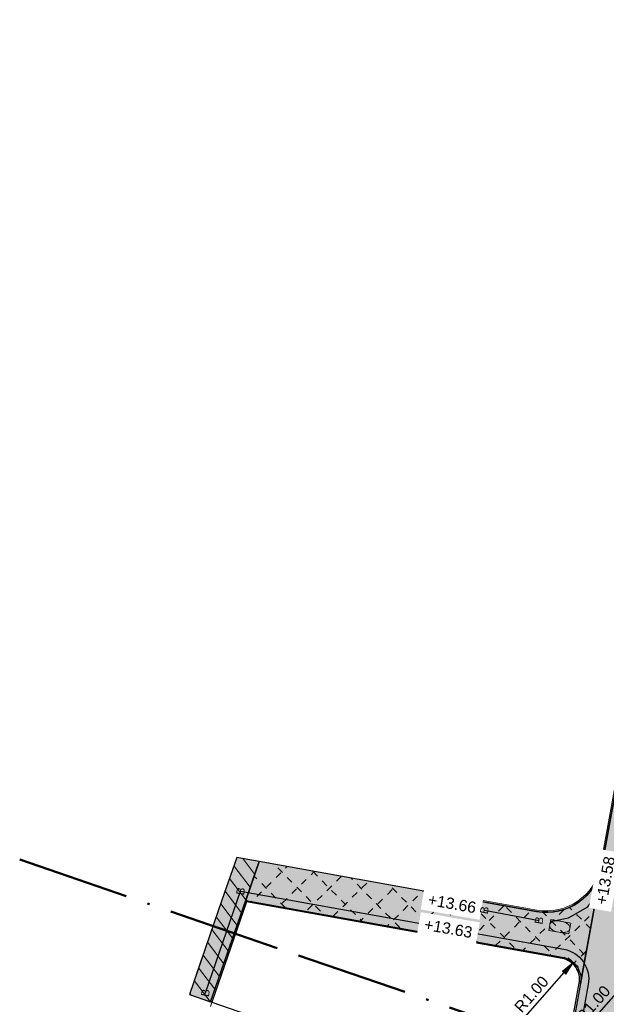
# Model space of a CAD drawing. Header units: metres. Extents: x 131295 to 132236, y 397710 to 398702.
# Tile 99 of 127: x 131620 to 131646, y 398416 to 398460. Entities that reach past the tile are written whole.
import ezdxf
from ezdxf.enums import TextEntityAlignment as Align

# ---------------------------------------------------------------- set-up
doc = ezdxf.new("R2010")
doc.units = ezdxf.units.M
doc.linetypes.add('AL-BLADSCHEIDING', pattern=[13, 5, -1, 0, -1, 5, -1])
doc.linetypes.add('AL-MATERIAALS', pattern=[2, 1, -1])
doc.layers.get('Defpoints').update_dxf_attribs({"color": 128})
for name, color, linetype, lineweight in [('N-IE-tegel straatpot brandkraan', 190, 'Continuous', 18), ('N-KO-opsluitband 60x200mm', 2, 'Continuous', 25), ('N-KO-opsluitband achterkant', 8, 'Continuous', 5), ('N-KO-tekst banden', 1, 'Continuous', 18), ('N-KO-trottoirband achterkant', 8, 'Continuous', 5), ("N-VH-arcering 'MAT' grijs 254", 254, 'Continuous', 18), ('N-VH-arcering bouwweg', 8, 'Continuous', 5), ('N-VH-arcering herstraten', 1, 'Continuous', 18), ('X-AL-bladscheiding', 4, 'AL-BLADSCHEIDING', 50), ('X-AL-maatvoering', 1, 'Continuous', 18), ('X-AL-materiaalscheiding', 1, 'AL-MATERIAALS', 18), ('X-AL-planhoogte', 190, 'Continuous', 25)]:
    doc.layers.add(name, color=color, linetype=linetype, lineweight=lineweight)
doc.layers.add('X-AL-contourlijnen', color=30, linetype='Continuous', plot=False)
doc.layers.add('X-AL-hulplijn bandenlijnnummers', color=30, linetype='Continuous', plot=False)
doc.styles.add('CS Annotative', font='arial.ttf')
doc.dimstyles.new('CS Annotative', dxfattribs={"dimtxt": 2.5, "dimasz": 3, "dimexe": 0.18, "dimexo": 0.0625, "dimgap": 1, "dimtad": 1, "dimzin": 0, "dimdsep": 46, "dimtxsty": 'CS Annotative', "dimblk": 'CS Dimensionpijl', "dimcen": 0, "dimse1": 1, "dimse2": 1, "dimclrd": 256, "dimclre": 256, "dimclrt": 2, "dimadec": 0, "dimazin": 0, "dimtm": 1e-09, "dimtfac": 1, "dimtofl": 0, "dimtmove": 1, "dimatfit": 3, "dimfxl": 1, "dimtfillclr": 256, "dimtolj": 1, "dimtzin": 0, "dimarcsym": 0})

# ---------------------------------------------------------------- blocks, each defined once
blk = doc.blocks.new('CS Dimensionpijl')
h = blk.add_hatch(color=256)
h.dxf.hatch_style = 1
h.paths.add_polyline_path([(-1, -0.1666666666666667), (0, 0), (-1, 0.1666666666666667)])
at = {"flags": 128}
blk.add_lwpolyline([(0, 0.5), (0, -0.5)], dxfattribs=at)
blk.add_lwpolyline([(-1, -0.1666666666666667), (0, 0), (-1, 0.1666666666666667)], close=True, dxfattribs=at)
blk = doc.blocks.new('*D185')
at = {"layer": 'Defpoints', "color": 0, "transparency": 16777216}
for p in [(131643.455400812, 398417.5173230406), (131642.7929608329, 398416.7682080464)]:
    blk.add_point(p, dxfattribs=at)
at = {"layer": 'X-AL-maatvoering', "lineweight": -2, "transparency": 16777216}
blk.add_line((131641.8817217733, 398415.7377405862), (131643.7203768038, 398417.8169690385), dxfattribs=at)
at = {"layer": 'X-AL-maatvoering', "lineweight": -2, "transparency": 16777216, "xscale": 0.6000000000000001, "yscale": 0.6000000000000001, "zscale": 0.6000000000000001, "rotation": 48.51377399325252}
blk.add_blockref('CS Dimensionpijl', (131644.1178407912, 398418.2664380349), dxfattribs=at)
at = {"layer": 'X-AL-maatvoering', "color": 2, "transparency": 16777216, "insert": (131642.2612553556, 398416.8542202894), "char_height": 0.5, "attachment_point": 5, "rotation": 48.51377399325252, "style": 'CS Annotative'}
blk.add_mtext('\\A1;R1.00', dxfattribs=at)
blk = doc.blocks.new('*D186')
at = {"layer": 'Defpoints', "color": 0, "transparency": 16777216}
for p in [(131647.5153588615, 398418.601700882), (131646.8566268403, 398417.8493232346)]:
    blk.add_point(p, dxfattribs=at)
at = {"layer": 'X-AL-maatvoering', "lineweight": -2, "transparency": 16777216}
blk.add_line((131644.6330243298, 398415.3096124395), (131646.4613876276, 398417.3978966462), dxfattribs=at)
at = {"layer": 'X-AL-maatvoering', "lineweight": -2, "transparency": 16777216, "xscale": 0.6000000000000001, "yscale": 0.6000000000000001, "zscale": 0.6000000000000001, "rotation": 48.79675892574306}
blk.add_blockref('CS Dimensionpijl', (131646.8566268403, 398417.8493232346), dxfattribs=at)
at = {"layer": 'X-AL-maatvoering', "color": 2, "transparency": 16777216, "insert": (131645.0070389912, 398416.427953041), "char_height": 0.5, "attachment_point": 5, "rotation": 48.796758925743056, "style": 'CS Annotative'}
blk.add_mtext('\\A1;R1.00', dxfattribs=at)
blk = doc.blocks.new('*U596')
blk.add_lwpolyline([(-0.4863788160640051, -0.1636269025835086), (0.399083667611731, -0.322598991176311), (0.4863785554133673, 0.1636269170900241), (-0.3990839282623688, 0.3225990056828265)], close=True)
at = {"extrusion": (0, 0, -1)}
for centre, radius, start, end in [((0.2403015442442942, 0.04314267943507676), 0.205666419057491, 297.7451142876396, 82.61125022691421), ((-0.1190522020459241, -2.727987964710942), 3, 82.61125022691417, 83.28613833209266), ((-0.2403015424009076, -0.04314268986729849), 0.2056664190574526, 117.7451275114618, 262.6112634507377), ((1.060570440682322, -2.516204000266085), 3, 117.0702309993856, 117.7451275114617), ((-1.060569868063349, 2.516204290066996), 3, 297.0702136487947, 297.7451142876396), ((-0.122053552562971, 0.6798290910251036), 0.9376986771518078, 263.286155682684, 297.0702136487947), ((0.1190515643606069, 2.727988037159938), 3, 262.6112634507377, 263.286155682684)]:
    blk.add_arc(centre, radius, start, end, dxfattribs=at)
blk.add_arc((-0.1220535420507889, -0.6798290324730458), 0.937698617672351, 62.92976900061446, 96.71386166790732)

msp = doc.modelspace()

# ---------------------------------------------------------------- hatches: boundary and pattern name
at = {"layer": "N-VH-arcering 'MAT' grijs 254"}
h = msp.add_hatch(color=256, dxfattribs=at)
h.dxf.hatch_style = 1
edge = h.paths.add_edge_path()
edge.add_line((131647.35565024, 398423.3064318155), (131647.5706360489, 398424.4870168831))
edge.add_line((131647.5706360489, 398424.4870168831), (131649.0470459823, 398432.5946567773))
edge.add_line((131649.0470459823, 398432.5946567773), (131648.1616071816, 398432.755896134))
edge.add_line((131648.1616071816, 398432.755896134), (131648.8605784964, 398436.5942662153))
edge.add_line((131648.8605784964, 398436.5942662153), (131649.7460172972, 398436.4330268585))
edge.add_line((131649.7460172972, 398436.4330268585), (131650.311705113, 398439.5394764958))
edge.add_line((131650.311705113, 398439.5394764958), (131650.5266909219, 398440.7200615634))
edge.add_line((131650.5266909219, 398440.7200615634), (131651.4107853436, 398445.5750270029))
edge.add_line((131651.4107853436, 398445.5750270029), (131650.5253465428, 398445.7362663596))
edge.add_line((131650.5253465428, 398445.7362663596), (131651.2245114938, 398449.5756997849))
edge.add_line((131651.2245114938, 398449.5756997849), (131652.1099502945, 398449.4144604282))
edge.add_line((131652.1099502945, 398449.4144604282), (131652.2824083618, 398450.361506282))
edge.add_line((131652.2824083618, 398450.361506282), (131652.4973941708, 398451.5420913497))
edge.add_line((131652.4973941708, 398451.5420913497), (131653.5707317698, 398457.4362773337))
edge.add_line((131653.5707317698, 398457.4362773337), (131651.7971510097, 398457.7592482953))
edge.add_line((131651.7971510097, 398457.7592482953), (131645.3878920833, 398422.5478184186))
edge.add_line((131645.3878920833, 398422.5478184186), (131644.4392217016, 398417.3381681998))
edge.add_line((131644.4392217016, 398417.3381681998), (131643.7720904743, 398413.6746465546))
edge.add_line((131643.7720904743, 398413.6746465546), (131642.9712703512, 398411.3477592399))
edge.add_arc((131644.5403467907, 398415.8840571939), 4.800000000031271, 250.9198244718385, 349.679464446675)
edge.add_line((131649.2626870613, 398415.0241139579), (131649.6042748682, 398416.8999283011))
edge.add_arc((131649.3091286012, 398416.9536747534), 0.3000000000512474, 349.6794644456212, 439.6794644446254)
edge.add_line((131649.3628750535, 398417.2488210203), (131648.083907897, 398417.4817223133))
edge.add_line((131648.083907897, 398417.4817223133), (131647.2968511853, 398417.625046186))
edge.add_line((131647.2968511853, 398417.625046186), (131647.2969945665, 398417.6258335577))
edge.add_arc((131647.5153588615, 398418.601700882), 0.9999999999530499, 169.6794644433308, 257.3870216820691, ccw=False)
edge.add_line((131646.5315379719, 398418.7808557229), (131647.35565024, 398423.3064318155))
h = msp.add_hatch(color=256, dxfattribs=at)
h.dxf.hatch_style = 1
h.paths.add_polyline_path([(131629.5716316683, 398421.0357675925), (131630.1645485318, 398422.7474380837), (131629.1684744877, 398422.9290175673), (131628.5119015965, 398421.0312142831), (131627.0637670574, 398416.8454269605), (131628.0088083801, 398416.5184760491)])
h = msp.add_hatch(color=256, dxfattribs=at)
h.dxf.hatch_style = 1
edge = h.paths.add_edge_path()
edge.add_line((131642.4884515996, 398420.534516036), (131630.1645485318, 398422.7474380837))
edge.add_line((131630.1645485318, 398422.7474380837), (131629.5684314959, 398421.026517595))
edge.add_line((131629.5684314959, 398421.026517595), (131643.6313424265, 398418.5017236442))
edge.add_arc((131643.4554008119, 398417.5173230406), 1.000000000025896, -10.320075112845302, 79.8665410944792, ccw=False)
edge.add_line((131644.4392231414, 398417.338176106), (131645.3900322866, 398422.5597401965))
edge.add_arc((131642.9283056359, 398422.9955175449), 2.499999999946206, 259.8665410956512, 349.96143846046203, ccw=False)
at = {"layer": 'N-VH-arcering bouwweg'}
h = msp.add_hatch(dxfattribs=at)
h.set_pattern_fill('CS-BOUWWEG', color=256, angle=179.59)
h.set_pattern_definition([(224.59, (0, 0), (0.7020287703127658, -0.7121485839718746), [0.3, -0.3]), (314.59, (-0.001431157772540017, -0.199994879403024), (0.7121485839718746, 0.7020287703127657), [0.3, -0.3])])
edge = h.paths.add_edge_path()
edge.add_line((131630.1645485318, 398422.7474380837), (131629.5684314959, 398421.026517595))
edge.add_line((131629.5684314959, 398421.026517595), (131643.6313424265, 398418.5017236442))
edge.add_arc((131643.4554008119, 398417.5173230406), 1.000000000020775, -10.320075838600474, 79.86654109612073, ccw=False)
edge.add_line((131644.4392231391, 398417.3381760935), (131645.3856312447, 398422.5355709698))
edge.add_arc((131642.9283056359, 398422.9955175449), 2.499999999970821, 259.8665410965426, 349.3984098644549, ccw=False)
edge.add_line((131642.4884515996, 398420.534516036), (131630.1645485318, 398422.7474380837))
at = {"layer": 'N-VH-arcering herstraten'}
h = msp.add_hatch(dxfattribs=at)
h.set_pattern_fill('CS-HERSTRATEN', color=256, angle=262.33)
h.set_pattern_definition([(307.33, (0, 0), (0.3975780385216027, 0.3032024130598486), [])])
h.paths.add_polyline_path([(131629.5716316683, 398421.0357675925), (131630.1645485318, 398422.7474380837), (131629.1684744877, 398422.9290175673), (131628.5119015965, 398421.0312142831), (131627.0637670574, 398416.8454269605), (131628.0088083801, 398416.5184760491)])

# ---------------------------------------------------------------- linework, layer by layer
at = {"layer": 'N-KO-opsluitband 60x200mm', "flags": 128}
for points in [[(131639.94, 398420.9899999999), (131642.4884515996, 398420.534516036, 0.4132799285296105), (131645.3878920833, 398422.5478184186), (131652.4800316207, 398461.5108837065)], [(131628.0088083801, 398416.5184760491), (131629.5684314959, 398421.026517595), (131643.6313424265, 398418.5017236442, -0.41517021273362), (131644.4392217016, 398417.3381681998), (131643.7720904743, 398413.6746465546), (131642.9712703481, 398411.3477592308)]]:
    msp.add_lwpolyline(points, format="xyb", dxfattribs=at)
at = {"layer": 'N-KO-opsluitband achterkant', "flags": 128}
for points in [[(131639.9505564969, 398421.0490640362), (131642.4990080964, 398420.5935800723, 0.413279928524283), (131645.3288620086, 398422.5585631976), (131652.421001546, 398461.5216284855), (131652.4800316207, 398461.5108837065)], [(131628.0655108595, 398416.4988589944), (131629.608307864, 398420.958265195), (131643.6207859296, 398418.442659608, -0.4151702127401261), (131644.3801924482, 398417.3489174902), (131643.7138761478, 398413.6898709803), (131642.9145362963, 398411.3672847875)]]:
    msp.add_lwpolyline(points, format="xyb", dxfattribs=at)
at = {"layer": 'N-KO-trottoirband achterkant'}
msp.add_lwpolyline([(131627.9986735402, 398416.305667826), (131628.0655108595, 398416.4988589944), (131634.3440963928, 398414.3324566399), (131642.9709824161, 398411.347858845, 0.4597544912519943), (131649.2626870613, 398415.0241139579), (131649.6042748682, 398416.8999283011, 0.4142135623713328), (131649.3628750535, 398417.2488210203), (131648.083907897, 398417.4817223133)], format="xyb", dxfattribs=at)
at = {"layer": 'X-AL-bladscheiding', "flags": 128}
msp.add_lwpolyline([(131619.5250745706, 398422.8411112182), (131679.1304368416, 398402.3391836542)], dxfattribs=at)
at = {"layer": 'X-AL-contourlijnen', "flags": 128}
msp.add_lwpolyline([(131651.7971510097, 398457.7592482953), (131645.3878920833, 398422.5478184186), (131644.4392217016, 398417.3381681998), (131643.7720904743, 398413.6746465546)], dxfattribs=at)
msp.add_lwpolyline([(131629.5716316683, 398421.0357675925), (131630.1645485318, 398422.7474380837), (131629.1684744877, 398422.9290175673), (131628.5119015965, 398421.0312142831), (131627.0637670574, 398416.8454269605), (131628.0088083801, 398416.5184760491)], close=True, dxfattribs=at)
for points in [[(131630.1645485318, 398422.7474380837), (131629.5684314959, 398421.026517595), (131643.6313424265, 398418.5017236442, -0.4151678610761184), (131644.4392231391, 398417.3381760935), (131645.3856312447, 398422.5355709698, -0.4118225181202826), (131642.4884515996, 398420.534516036)], [(131644.3801924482, 398417.3489174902, 0.4151702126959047), (131643.6207859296, 398418.442659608), (131629.608307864, 398420.958265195), (131628.0655108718, 398416.4988589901), (131642.9145677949, 398411.3673763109), (131643.7138761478, 398413.6898709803)]]:
    msp.add_lwpolyline(points, format="xyb", close=True, dxfattribs=at)
at = {"layer": 'X-AL-hulplijn bandenlijnnummers', "flags": 128}
for points in [[(131643.2530554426, 398420.1198961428), (131643.9030115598, 398420.2477193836), (131644.7714447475, 398420.742835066), (131645.4261908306, 398421.6622403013), (131645.5687231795, 398421.9793865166)], [(131640.1701204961, 398420.5905697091), (131642.5966636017, 398420.134082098)]]:
    msp.add_lwpolyline(points, dxfattribs=at)
msp.add_lwpolyline([(131627.7761292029, 398416.9164212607), (131629.3387695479, 398421.4331840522), (131643.6956380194, 398418.8549635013, -0.4149284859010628), (131644.785178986, 398417.2843600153), (131644.1116740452, 398413.5858374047), (131643.3998467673, 398411.5175304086)], format="xyb", dxfattribs=at)
at = {"layer": 'X-AL-materiaalscheiding', "flags": 128}
for points in [[(131628.0655108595, 398416.4988589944), (131627.0637670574, 398416.8454269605), (131628.5119015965, 398421.0312142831), (131629.1684744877, 398422.9290175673), (131630.1645485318, 398422.7474380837)], [(131630.1645485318, 398422.7474380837), (131629.5716316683, 398421.0357675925)], [(131645.4668785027, 398422.9817570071), (131644.4408416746, 398417.3470642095)]]:
    msp.add_lwpolyline(points, dxfattribs=at)

# ---------------------------------------------------------------- block references
at = {"layer": 'N-IE-tegel straatpot brandkraan'}
msp.add_blockref('*U596', (131643.518, 398419.856), dxfattribs=at)

# ---------------------------------------------------------------- texts
at = {"layer": 'N-KO-tekst banden', "style": 'CS Annotative'}
for p in [(131629.3387695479, 398421.4331840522), (131640.1701204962, 398420.5905697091), (131642.5966636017, 398420.134082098), (131627.7761292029, 398416.9164212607)]:
    msp.add_text('B', height=0.3599999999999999, rotation=79.70420456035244, dxfattribs=at).set_placement(p, align=Align.MIDDLE)

# ---------------------------------------------------------------- dimensions: what is measured, and where the dimension line sits
at = {"layer": 'X-AL-maatvoering'}
dim = msp.add_radius_dim(center=(131643.455400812, 398417.5173230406), mpoint=(131642.7929608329, 398416.7682080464), dimstyle='CS Annotative', dxfattribs=at)
dim.commit()
dim.dimension.update_dxf_attribs({"geometry": '*D185', "text_midpoint": (131642.6023172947, 398416.552620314), "dimtype": 164})
dim = msp.add_radius_dim(center=(131647.5153588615, 398418.601700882), mpoint=(131646.8566268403, 398417.8493232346), dimstyle='CS Annotative', dxfattribs=at)
dim.commit()
dim.dimension.update_dxf_attribs({"geometry": '*D186', "text_midpoint": (131645.0070389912, 398416.427953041)})

# ---------------------------------------------------------------- next in the draw order: texts
at = {"layer": 'X-AL-planhoogte', "char_height": 0.5, "attachment_point": 5, "style": 'CS Annotative', "bg_fill": 2}
for s, insert, rotation in [('+13.58', (131645.5472805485, 398421.9098183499), 79.7630648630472), ('+13.66', (131638.7353411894, 398420.8799547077), 350.0185061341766), ('+13.63', (131638.56905971, 398419.7771297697), 350.0185061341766)]:
    msp.add_mtext(s, dxfattribs=dict(at, insert=insert, rotation=rotation))

doc.saveas('drawing.dxf')
